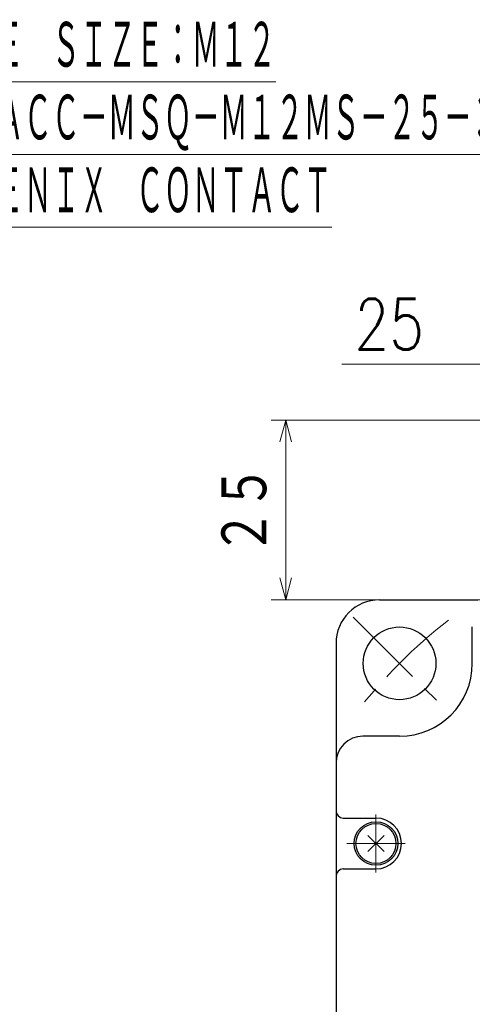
# Model space of a CAD drawing. Header units: millimetres. Extents: x 0 to 840, y 0 to 594.
# Tile 31 of 139: x 103 to 165, y 283 to 418. Entities that reach past the tile are written whole.
import ezdxf

# ---------------------------------------------------------------- set-up
doc = ezdxf.new("R2010")
doc.units = ezdxf.units.MM
doc.header["$LTSCALE"] = 0.36378
doc.linetypes.add('CENTER', pattern=[50.8, 31.75, -6.35, 6.35, -6.35])
doc.layers.add('NoLayerName_001', color=7, linetype='Continuous')
doc.styles.get("Standard").update_dxf_attribs({"font": 'txt', "bigfont": 'extfont2'})
doc.dimstyles.get("Standard").update_dxf_attribs({"dimtxt": 2.5, "dimasz": 2.5, "dimexe": 1, "dimexo": 1, "dimtad": 1, "dimdec": 3, "dimzin": 0, "dimdsep": 46, "dimtxsty": 'Standard', "dimcen": 2.5, "dimadec": 3, "dimazin": 0, "dimtfac": 0.75, "dimtdec": 3, "dimtmove": 0, "dimatfit": 3, "dimfxl": 1, "dimarcsym": 0})

# ---------------------------------------------------------------- blocks, each defined once
blk = doc.blocks.new('_OPEN30')
at = {"color": 0, "linetype": 'ByBlock', "lineweight": -2}
for p, q in [((-1, 0.267949), (0, 0)), ((0, 0), (-1, -0.267949)), ((0, 0), (-1, 0))]:
    blk.add_line(p, q, dxfattribs=at)
blk = doc.blocks.new('*D57')
at = {"layer": 'Defpoints', "color": 0}
for p in [(139.28, 363.12), (173.55, 363.12), (168.65, 338.42)]:
    blk.add_point(p, dxfattribs=at)
at = {"layer": 'NoLayerName_001', "color": 0, "linetype": 'Continuous', "lineweight": 13}
for p, q in [((171.55, 363.12), (137.28, 363.12)), ((139.28, 341.42), (139.28, 360.12)), ((166.65, 338.42), (137.28, 338.42))]:
    blk.add_line(p, q, dxfattribs=at)
at = {"layer": 'NoLayerName_001', "color": 0, "lineweight": 13, "xscale": 3, "yscale": 3, "zscale": 3}
for p, rotation in [((139.28, 363.12), 90), ((139.28, 338.42), 270)]:
    blk.add_blockref('_OPEN30', p, dxfattribs=dict(at, rotation=rotation))
at = {"layer": 'NoLayerName_001', "color": 0, "lineweight": 13, "insert": (133.78, 350.77), "char_height": 7, "attachment_point": 5, "rotation": 90}
blk.add_mtext('\\W0.8000;２５', dxfattribs=at)
blk = doc.blocks.new('*D84')
at = {"layer": 'Defpoints', "color": 0}
for p in [(166.2, 370.82), (166.2, 349.22), (191.2, 347.92)]:
    blk.add_point(p, dxfattribs=at)
at = {"layer": 'NoLayerName_001', "color": 0, "linetype": 'Continuous', "lineweight": 13}
for p, q in [((166.2, 351.22), (166.2, 372.82)), ((191.2, 349.92), (191.2, 372.82)), ((166.2, 370.82), (147, 370.82)), ((188.2, 370.82), (169.2, 370.82))]:
    blk.add_line(p, q, dxfattribs=at)
at = {"layer": 'NoLayerName_001', "color": 0, "lineweight": 13, "xscale": 3, "yscale": 3, "zscale": 3, "rotation": 180}
blk.add_blockref('_OPEN30', (166.2, 370.82), dxfattribs=at)
at = {"layer": 'NoLayerName_001', "color": 0, "lineweight": 13, "xscale": 3, "yscale": 3, "zscale": 3}
blk.add_blockref('_OPEN30', (191.2, 370.82), dxfattribs=at)
at = {"layer": 'NoLayerName_001', "color": 0, "lineweight": 13, "insert": (153.53, 376.32), "char_height": 7, "attachment_point": 5}
blk.add_mtext('\\W0.8000;25', dxfattribs=at)
blk = doc.blocks.new('JZB_0007')
at = {"layer": 'NoLayerName_001', "color": 7, "linetype": 'Continuous', "lineweight": 25}
for p, q in [((1.64, 3.86), (3.86, 1.64)), ((1.64, 1.64), (3.86, 3.86))]:
    blk.add_line(p, q, dxfattribs=at)
blk.add_circle((2.75, 2.75), 2.75, dxfattribs=at)
blk = doc.blocks.new('JZB_0011')
at = {"layer": 'NoLayerName_001', "color": 7, "linetype": 'Continuous', "lineweight": 25}
blk.add_circle((3, 3), 3, dxfattribs=at)

msp = doc.modelspace()

# ---------------------------------------------------------------- linework, layer by layer
at = {"layer": 'NoLayerName_001', "color": 7, "linetype": 'Continuous', "lineweight": 25}
for p, q in [((152.1991, 338.419), (165.6991, 338.419)), ((164.9491, 329.669), (164.9491, 334.719)), ((146.1991, 332.419), (146.1991, 224.419)), ((154.9491, 319.669), (149.8991, 319.669)), ((154.9491, 319.669), (149.8991, 319.669)), ((147.1991, 308.419), (151.6991, 308.419)), ((147.1991, 301.419), (151.6991, 301.419))]:
    msp.add_line(p, q, dxfattribs=at)
at = {"layer": 'NoLayerName_001', "color": 2, "linetype": 'CENTER', "lineweight": 13}
for p, q in [((148.5699, 336.0482), (161.2978, 323.3203)), ((151.6991, 300.919), (151.6991, 308.919)), ((147.6991, 304.919), (155.6991, 304.919))]:
    msp.add_line(p, q, dxfattribs=at)
at = {"layer": 'NoLayerName_001', "color": 4, "linetype": 'Continuous', "lineweight": 25}
for p, q in [((164.9491, 329.669), (164.9491, 334.719)), ((164.9491, 329.669), (164.9491, 334.719)), ((154.9491, 319.669), (149.8991, 319.669))]:
    msp.add_line(p, q, dxfattribs=at)
at = {"layer": 'NoLayerName_001', "color": 7, "linetype": 'Continuous', "lineweight": 25}
msp.add_circle((154.9339, 329.6843), 5, dxfattribs=at)
for centre, radius, start, end in [((152.1991, 332.419), 6, 90, 180), ((154.9491, 329.669), 10, 270, 0), ((149.8991, 315.969), 3.7, 90, 180), ((149.8991, 315.969), 3.7, 90, 180), ((147.1991, 309.419), 1, 180, 270), ((151.6991, 304.919), 3.5, 270, 90), ((147.1991, 300.419), 1, 90, 180)]:
    msp.add_arc(centre, radius, start, end, dxfattribs=at)
at = {"layer": 'NoLayerName_001', "color": 2, "linetype": 'CENTER', "lineweight": 13}
msp.add_arc((206.1991, 278.419), 72.5, 127.882846, 142.117154, dxfattribs=at)
at = {"layer": 'NoLayerName_001', "color": 4, "linetype": 'Continuous', "lineweight": 25}
for centre, radius, start, end in [((154.9491, 329.669), 10, 270, 0), ((154.9491, 329.669), 10, 270, 0), ((149.8991, 315.969), 3.7, 90, 180)]:
    msp.add_arc(centre, radius, start, end, dxfattribs=at)

# ---------------------------------------------------------------- block references
at = {"layer": 'NoLayerName_001'}
for name, p in [('JZB_0011', (148.6991, 301.919)), ('JZB_0007', (148.9491, 302.169))]:
    msp.add_blockref(name, p, dxfattribs=at)

# ---------------------------------------------------------------- texts
at = {"layer": 'NoLayerName_001', "color": 3, "lineweight": 13, "insert": (64.7655, 391.0396), "char_height": 7, "attachment_point": 7, "line_spacing_factor": 0.857143}
msp.add_mtext('\\A1;\\W0.5000;\\LＲＥＣＥＰＴＡＣＬＥ\u3000ＳＩＺＥ：Ｍ１２\\l\\P\\LＨＯＵＳＩＮＧ：ＳＡＣＣ－ＭＳＱ－Ｍ１２ＭＳ－２５－３，２\u3000ＳＣＯ\\l\\P\\LＭＡＫＥＲ：ＰＨＯＥＮＩＸ\u3000ＣＯＮＴＡＣＴ\\l', dxfattribs=at)

# ---------------------------------------------------------------- dimensions: what is measured, and where the dimension line sits
at = {"layer": 'NoLayerName_001', "color": 3, "linetype": 'Continuous', "lineweight": 13}
for base, p1, p2, angle, text, picture, middle in [((166.1991, 370.8168), (191.1991, 347.919), (166.1991, 349.219), 180, '\\W0.8000;<>', '*D84', (153.5332, 370.8168)), ((139.2817, 363.119), (168.6491, 338.419), (173.5491, 363.119), 90, '\\W0.8000;２５', '*D57', (139.2817, 350.769))]:
    dim = msp.add_linear_dim(base=base, p1=p1, p2=p2, angle=angle, text=text, dimstyle='Standard', override={"dimtxt": 7, "dimasz": 3, "dimexe": 2, "dimexo": 2, "dimgap": 2, "dimzin": 8, "dimblk": 'OPEN30', "dimclrd": 0, "dimclre": 0, "dimclrt": 0, "dimtp": 0, "dimtm": 0, "dimlwd": 13, "dimlwe": 13}, dxfattribs=at)
    dim.commit()
    dim.dimension.update_dxf_attribs({"geometry": picture, "text_midpoint": middle, "dimtype": 160})

doc.saveas('drawing.dxf')
